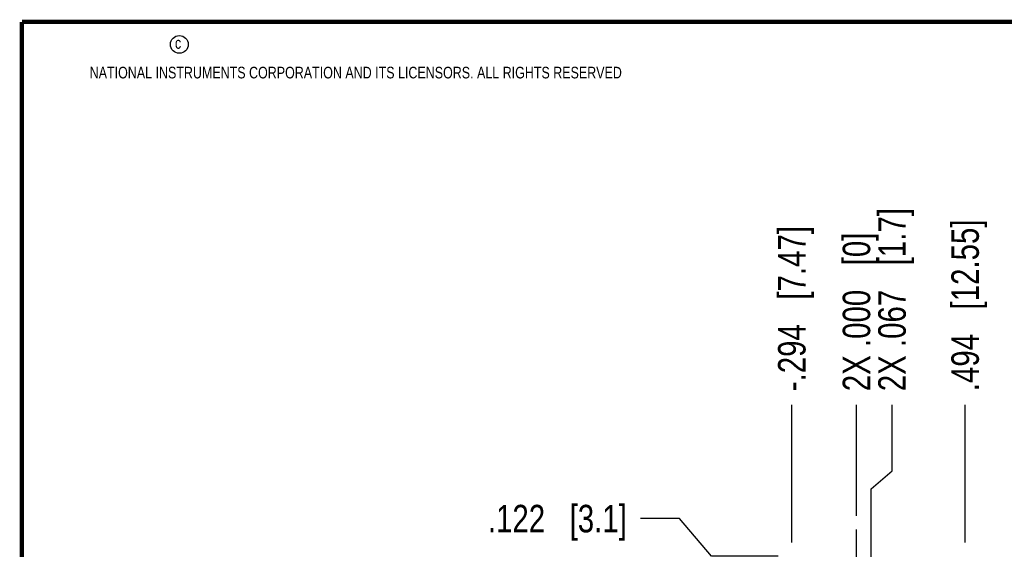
# Model space of a CAD drawing. Header units: inches. Extents: x 0.2 to 16.8, y 0.2 to 10.8.
# Tile 4 of 15: x 0.2 to 4.7, y 8.4 to 10.8. Entities that reach past the tile are written whole.
import ezdxf

# ---------------------------------------------------------------- set-up
doc = ezdxf.new("R2010")
doc.units = ezdxf.units.IN
doc.header["$LTSCALE"] = 0.935
doc.header["$MEASUREMENT"] = 0
doc.linetypes.add('CENTER', pattern=[0.6, 0.375, -0.075, 0.075, -0.075])
doc.layers.get('0').update_dxf_attribs({"linetype": 'CONTINUOUS'})
for name, color, linetype in [('DEFAULT_1', 7, 'CENTER'), ('DETAIL', 7, 'CONTINUOUS'), ('DIMENSIONS', 7, 'CONTINUOUS')]:
    doc.layers.add(name, color=color, linetype=linetype)
doc.styles.get("Standard").update_dxf_attribs({"font": 'txt', "width": 0.8})
doc.dimstyles.new('DIMSTYLE_2', dxfattribs={"dimtxt": 0.125, "dimasz": 0.18, "dimexe": 0.18, "dimexo": 0.0625, "dimgap": 0.09, "dimtad": 0, "dimtih": 1, "dimtoh": 1, "dimdec": 3, "dimzin": 4, "dimdsep": 46, "dimtxsty": 'STANDARD', "dimblk": '_FILLED', "dimblk1": '_FILLED', "dimblk2": '_FILLED', "dimcen": 0.09, "dimadec": 0, "dimazin": 0, "dimtp": 0.001, "dimtm": 0.001, "dimtfac": 1, "dimtdec": 3, "dimtofl": 0, "dimtmove": 0, "dimatfit": 3, "dimldrblk": '_FILLED', "dimfxl": 1, "dimtolj": 1, "dimtzin": 4, "dimarcsym": 0})
doc.dimstyles.get("Standard").update_dxf_attribs({"dimtxt": 0.125, "dimasz": 0.18, "dimexe": 0.18, "dimexo": 0.0625, "dimgap": 0.09, "dimtad": 0, "dimtih": 1, "dimtoh": 1, "dimdec": 3, "dimzin": 4, "dimdsep": 46, "dimtxsty": 'STANDARD', "dimblk": '_FILLED', "dimblk1": '_FILLED', "dimblk2": '_FILLED', "dimcen": 0.09, "dimadec": 0, "dimazin": 0, "dimtol": 1, "dimtp": 0.01, "dimtm": 0.01, "dimtfac": 1, "dimtdec": 3, "dimtofl": 0, "dimtmove": 0, "dimatfit": 3, "dimldrblk": '_FILLED', "dimfxl": 1, "dimtolj": 1, "dimtzin": 4, "dimarcsym": 0})

# ---------------------------------------------------------------- blocks, each defined once
blk = doc.blocks.new('*D5')
at = {"layer": 'DIMENSIONS', "color": 2, "linetype": 'CONTINUOUS'}
for p, q in [((3.2395, 8.5006), (3.063, 8.5006)), ((3.386, 8.3297), (3.2395, 8.5006)), ((3.688, 8.3297), (3.386, 8.3297))]:
    blk.add_line(p, q, dxfattribs=at)
at = {"layer": 'DIMENSIONS', "color": 2, "linetype": 'CONTINUOUS', "insert": (3.0005, 8.5631), "char_height": 0.125, "width": 1.025, "attachment_point": 3, "line_spacing_factor": 0.9}
blk.add_mtext('.122{\\Ftxt.shx;\\W1.000000;\\H0.125000; }[3.1]', dxfattribs=at)
blk = doc.blocks.new('_FILLED')
at = {"color": 0, "linetype": 'BYBLOCK'}
blk.add_solid([(0, 0), (-1, 0.174), (-1, -0.174)], dxfattribs=at)
blk = doc.blocks.new('*D10')
at = {"layer": 'DIMENSIONS', "color": 2, "linetype": 'CONTINUOUS'}
blk.add_line((3.7505, 8.3922), (3.7505, 9.0172), dxfattribs=at)
at = {"layer": 'DIMENSIONS', "color": 2, "linetype": 'CONTINUOUS', "insert": (3.688, 9.0797), "char_height": 0.125, "width": 1.225, "attachment_point": 1, "rotation": 90, "line_spacing_factor": 0.9}
blk.add_mtext('-.294{\\Ftxt.shx;\\W1.000000;\\H0.125000; }[7.47]', dxfattribs=at)
blk = doc.blocks.new('*D11')
at = {"layer": 'DIMENSIONS', "color": 2, "linetype": 'CONTINUOUS'}
for p, q in [((4.2062, 8.7173), (4.2062, 9.0172)), ((4.1115, 8.636), (4.2062, 8.7173)), ((4.1115, 7.6398), (4.1115, 8.636))]:
    blk.add_line(p, q, dxfattribs=at)
at = {"layer": 'DIMENSIONS', "color": 2, "linetype": 'CONTINUOUS', "insert": (4.1437, 9.0797), "char_height": 0.125, "width": 1.325, "attachment_point": 1, "rotation": 90, "line_spacing_factor": 0.9}
blk.add_mtext('2X .067{\\Ftxt.shx;\\W1.000000;\\H0.125000; }[1.7]', dxfattribs=at)
blk = doc.blocks.new('*D12')
at = {"layer": 'DIMENSIONS', "color": 2, "linetype": 'CONTINUOUS'}
blk.add_line((4.5385, 8.3922), (4.5385, 9.0172), dxfattribs=at)
at = {"layer": 'DIMENSIONS', "color": 2, "linetype": 'CONTINUOUS', "insert": (4.476, 9.0797), "char_height": 0.125, "width": 1.225, "attachment_point": 1, "rotation": 90, "line_spacing_factor": 0.9}
blk.add_mtext('.494{\\Ftxt.shx;\\W1.000000;\\H0.125000; }[12.55]', dxfattribs=at)
blk = doc.blocks.new('*D13')
at = {"layer": 'DIMENSIONS', "color": 2, "linetype": 'CONTINUOUS'}
blk.add_line((4.0445, 8.5137), (4.0445, 9.0172), dxfattribs=at)
at = {"layer": 'DIMENSIONS', "color": 2, "linetype": 'CONTINUOUS', "insert": (3.982, 9.0797), "char_height": 0.125, "width": 1.125, "attachment_point": 1, "rotation": 90, "line_spacing_factor": 0.9}
blk.add_mtext('2X .000{\\Ftxt.shx;\\W1.000000;\\H0.125000; }[0]', dxfattribs=at)

msp = doc.modelspace()

# ---------------------------------------------------------------- linework, layer by layer
at = {"color": 7, "linetype": 'CONTINUOUS', "const_width": 0.02}
for points in [[(0.25, 10.7586), (0.25, 0.2586)], [(16.75, 10.7586), (0.25, 10.7586)]]:
    msp.add_lwpolyline(points, dxfattribs=at)
at = {"color": 2, "linetype": 'CONTINUOUS'}
msp.add_circle((0.9659, 10.6562), 0.0403, dxfattribs=at)
at = {"layer": 'DEFAULT_1', "color": 7, "linetype": 'CENTER'}
msp.add_line((4.0445, 8.2077), (4.0445, 8.4512), dxfattribs=at)

# ---------------------------------------------------------------- texts
at = {"color": 2, "linetype": 'CONTINUOUS', "char_height": 0.053, "attachment_point": 1, "line_spacing_factor": 0.9}
for s, insert, width in [('c', (0.946, 10.6893), 0.0424), ('NATIONAL INSTRUMENTS CORPORATION AND ITS LICENSORS. ALL RIGHTS RESERVED', (0.5583, 10.5546), 3.0104)]:
    msp.add_mtext(s, dxfattribs=dict(at, insert=insert, width=width))

# ---------------------------------------------------------------- dimensions: what is measured, and where the dimension line sits
at = {"layer": 'DIMENSIONS', "color": 2, "linetype": 'CONTINUOUS'}
for feature_location, offset, dtype, origin, text, picture, middle in [((4.1115, 7.6398), (0.0948, 1.3775), 0, (4.0445, 8.4512), '2X <>', '*D11', (4.2062, 9.7422)), ((3.7505, 8.3922), (0, 0.625), 1, (4.0445, 8.4512), '-<>', '*D10', (3.7505, 9.6922)), ((4.0444542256, 8.5137454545), (0, 0.5035), 1, (4.0444542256, 8.4512454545), '2X <>', '*D13', (4.0444542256, 9.6422454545))]:
    dim = msp.add_ordinate_dim(feature_location=feature_location, offset=offset, dtype=dtype, origin=origin, text=text, dimstyle='DIMSTYLE_2', dxfattribs=at)
    dim.commit()
    dim.dimension.update_dxf_attribs({"geometry": picture, "text_midpoint": middle})
for feature_location, offset, dtype, origin, picture, middle in [((4.5385, 8.3922), (0, 0.625), 1, (4.0445, 8.4512), '*D12', (4.5385, 9.6922)), ((3.688, 8.3297), (-0.625, 0.1709), 0, (3.801, 8.2077), '*D5', (2.238, 8.5006))]:
    dim = msp.add_ordinate_dim(feature_location=feature_location, offset=offset, dtype=dtype, origin=origin, dimstyle='DIMSTYLE_2', dxfattribs=at)
    dim.commit()
    dim.dimension.update_dxf_attribs({"geometry": picture, "text_midpoint": middle})

# ---------------------------------------------------------------- leaders
at = {"layer": 'DETAIL', "color": 2, "linetype": 'CONTINUOUS'}
msp.add_leader([(4.1762, 7.4133), (5.3002, 9.0797), (5.4802, 9.0797)], dimstyle='STANDARD', override={"dimtad": 0}, dxfattribs=at)

doc.saveas('drawing.dxf')
